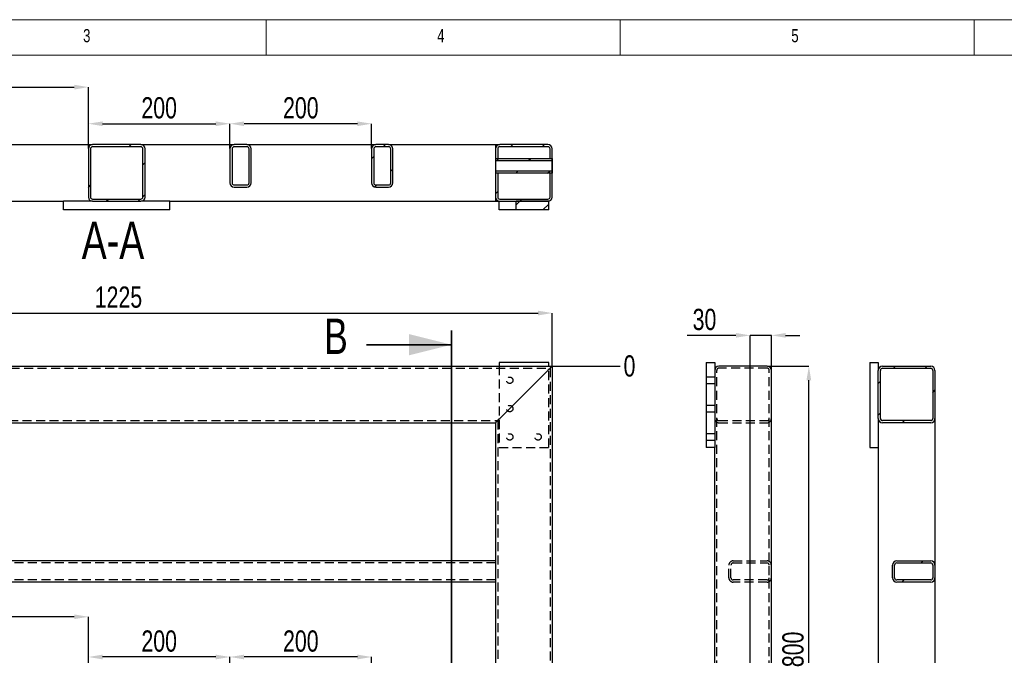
# Model space of a CAD drawing. Header units: millimetres. Extents: x 5 to 589, y 5 to 415.
# Tile 7 of 18: x 112 to 251, y 325 to 415. Entities that reach past the tile are written whole.
import ezdxf

# ---------------------------------------------------------------- set-up
doc = ezdxf.new("R2010")
doc.units = ezdxf.units.MM
doc.header["$PDSIZE"] = -1
doc.linetypes.add('HIDDEN', pattern=[1.905, 1.27, -0.635])
for name, color, linetype in [('COTES', 1, 'Continuous'), ('NOTES', 6, 'Continuous'), ('TRAIT-FINS', 9, 'Continuous'), ('TRAIT-TIRET', 2, 'HIDDEN')]:
    doc.layers.add(name, color=color, linetype=linetype)
doc.layers.add('TRAIT-FORT', color=4, linetype='Continuous', lineweight=25)
doc.styles.add('SLDTEXTSTYLE0', font='TXT', dxfattribs={"width": 0.75})
doc.dimstyles.new('SLDDIMSTYLE0', dxfattribs={"dimtxt": 3, "dimasz": 0.333333, "dimexe": 0, "dimexo": 0.0625, "dimgap": 0.75, "dimtad": 0, "dimtih": 1, "dimtoh": 1, "dimdec": 0, "dimlfac": 10, "dimrnd": 1e-09, "dimdsep": 46, "dimtxsty": 'SLDTEXTSTYLE0', "dimblk1": 'ORIGIN', "dimblk2": 'ORIGIN', "dimsah": 1, "dimcen": 0.09, "dimadec": 0, "dimazin": 2, "dimtfac": 1, "dimtdec": 0, "dimtofl": 0, "dimtmove": 0, "dimatfit": 3, "dimldrblk": 'ORIGIN', "dimfxl": 1, "dimfrac": 2, "dimtolj": 1, "dimtzin": 12, "dimarcsym": 0})
doc.dimstyles.new('SLDDIMSTYLE1', dxfattribs={"dimtxt": 3, "dimasz": 2, "dimexe": 0, "dimexo": 0.0625, "dimgap": 0.75, "dimtad": 0, "dimtih": 1, "dimtoh": 1, "dimdec": 0, "dimlfac": 10, "dimrnd": 1e-09, "dimzin": 12, "dimdsep": 46, "dimtxsty": 'SLDTEXTSTYLE0', "dimsah": 1, "dimcen": 0.09, "dimadec": 0, "dimazin": 3, "dimtfac": 1, "dimtdec": 0, "dimtofl": 0, "dimtmove": 0, "dimatfit": 3, "dimfxl": 1, "dimfrac": 2, "dimtolj": 1, "dimtzin": 12, "dimarcsym": 0})
doc.dimstyles.new('SLDDIMSTYLE2', dxfattribs={"dimtxt": 3, "dimasz": 2, "dimexe": 0, "dimexo": 0.0625, "dimgap": 0.75, "dimtad": 1, "dimdec": 0, "dimlfac": 10, "dimrnd": 1e-09, "dimzin": 12, "dimdsep": 46, "dimtxsty": 'SLDTEXTSTYLE0', "dimsah": 1, "dimcen": 0.09, "dimadec": 0, "dimazin": 3, "dimtfac": 1, "dimtdec": 0, "dimtofl": 0, "dimtmove": 0, "dimatfit": 3, "dimfxl": 1, "dimfrac": 2, "dimtolj": 1, "dimtzin": 12, "dimarcsym": 0})
doc.dimstyles.new('SLDDIMSTYLE3', dxfattribs={"dimtxt": 3, "dimasz": 2, "dimexe": 0, "dimexo": 0.0625, "dimgap": 0.75, "dimtad": 1, "dimdec": 0, "dimlfac": 10, "dimrnd": 1e-09, "dimzin": 12, "dimdsep": 46, "dimtxsty": 'SLDTEXTSTYLE0', "dimsah": 1, "dimcen": 0.09, "dimadec": 0, "dimazin": 3, "dimtfac": 1, "dimtdec": 0, "dimtmove": 0, "dimatfit": 0, "dimfxl": 1, "dimfrac": 2, "dimtolj": 1, "dimtzin": 12, "dimarcsym": 0})
pattern_1 = [(45, (0, 0), (-13.4704, 13.4704), []), (45, (4.49, 0), (-13.4704, 13.4704), []), (45, (8.98, 0), (-13.4704, 13.4704), []), (45, (13.47, 0), (-13.4704, 13.4704), [])]
pattern_2 = [(45, (0, 0), (-13.4704, 13.4704), []), (45, (4.49, 2e-323), (-13.4704, 13.4704), []), (45, (8.98, 4e-323), (-13.4704, 13.4704), []), (45, (13.47, 6e-323), (-13.4704, 13.4704), [])]

# ---------------------------------------------------------------- blocks, each defined once
blk = doc.blocks.new('_D')
at = {"layer": 'COTES', "color": 0, "lineweight": -2, "transparency": 16777216}
blk.add_line((187.47, 366.09), (197.01, 366.09), dxfattribs=at)
at = {"layer": 'Defpoints', "color": 0, "transparency": 16777216}
for p in [(187.41, 366.09), (187.41, 366.09), (197.01, 366.09)]:
    blk.add_point(p, dxfattribs=at)
at = {"layer": 'COTES', "color": 0, "transparency": 16777216, "insert": (198.32, 366.09), "char_height": 3, "attachment_point": 5, "style": 'SLDTEXTSTYLE0'}
blk.add_mtext('\\A1;0', dxfattribs=at)
blk = doc.blocks.new('_ORIGIN')
at = {"color": 0, "linetype": 'ByBlock', "lineweight": -2}
blk.add_line((0, 0), (-1, 0), dxfattribs=at)
blk.add_circle((0, 0), 0.5, dxfattribs=at)
blk = doc.blocks.new('_D_1')
at = {"layer": 'COTES', "color": 0, "lineweight": -2, "transparency": 16777216}
blk.add_line((114.09, 315.85), (197.01, 315.85), dxfattribs=at)
at = {"layer": 'Defpoints', "color": 0, "transparency": 16777216}
for p in [(187.41, 366.09), (114.02, 315.85), (197.01, 315.85)]:
    blk.add_point(p, dxfattribs=at)
at = {"layer": 'COTES', "color": 0, "transparency": 16777216, "insert": (200.57, 315.85), "char_height": 3, "attachment_point": 5, "style": 'SLDTEXTSTYLE0'}
blk.add_mtext('\\A1;502', dxfattribs=at)
blk = doc.blocks.new('_D_2')
at = {"layer": 'COTES', "color": 0, "lineweight": -2, "transparency": 16777216}
for p, q in [((69.63, 234.88), (189.01, 234.88)), ((189.01, 234.88), (193.01, 234.84)), ((193.01, 234.84), (197.01, 234.84))]:
    blk.add_line(p, q, dxfattribs=at)
at = {"layer": 'Defpoints', "color": 0, "transparency": 16777216}
for p in [(187.41, 366.09), (69.57, 234.88), (197.01, 234.84)]:
    blk.add_point(p, dxfattribs=at)
at = {"layer": 'COTES', "color": 0, "transparency": 16777216, "insert": (201.13, 234.84), "char_height": 3, "attachment_point": 5, "style": 'SLDTEXTSTYLE0'}
blk.add_mtext('\\A1;1312', dxfattribs=at)
blk = doc.blocks.new('_D_3')
at = {"layer": 'COTES', "color": 0, "lineweight": -2, "transparency": 16777216}
for p, q in [((175.93, 230.76), (189.01, 230.76)), ((189.01, 230.76), (193.01, 230.42)), ((193.01, 230.42), (197.01, 230.42))]:
    blk.add_line(p, q, dxfattribs=at)
at = {"layer": 'Defpoints', "color": 0, "transparency": 16777216}
for p in [(187.41, 366.09), (175.87, 230.76), (197.01, 230.42)]:
    blk.add_point(p, dxfattribs=at)
at = {"layer": 'COTES', "color": 0, "transparency": 16777216, "insert": (201.51, 230.42), "char_height": 3, "attachment_point": 5, "style": 'SLDTEXTSTYLE0'}
blk.add_mtext('\\A1;1353', dxfattribs=at)
blk = doc.blocks.new('_D_4')
at = {"layer": 'COTES', "color": 0, "lineweight": -2, "transparency": 16777216}
blk.add_line((116.79, 220.6), (197.01, 220.6), dxfattribs=at)
at = {"layer": 'Defpoints', "color": 0, "transparency": 16777216}
for p in [(187.41, 366.09), (116.72, 220.6), (197.01, 220.6)]:
    blk.add_point(p, dxfattribs=at)
at = {"layer": 'COTES', "color": 0, "transparency": 16777216, "insert": (201.51, 220.6), "char_height": 3, "attachment_point": 5, "style": 'SLDTEXTSTYLE0'}
blk.add_mtext('\\A1;1455', dxfattribs=at)
blk = doc.blocks.new('_D_5')
at = {"layer": 'COTES', "color": 0, "lineweight": -2, "transparency": 16777216}
blk.add_line((69.58, 206.31), (197.01, 206.31), dxfattribs=at)
at = {"layer": 'Defpoints', "color": 0, "transparency": 16777216}
for p in [(187.41, 366.09), (69.52, 206.31), (197.01, 206.31)]:
    blk.add_point(p, dxfattribs=at)
at = {"layer": 'COTES', "color": 0, "transparency": 16777216, "insert": (201.51, 206.31), "char_height": 3, "attachment_point": 5, "style": 'SLDTEXTSTYLE0'}
blk.add_mtext('\\A1;1598', dxfattribs=at)
blk = doc.blocks.new('_D_6')
at = {"layer": 'COTES', "color": 0, "lineweight": -2, "transparency": 16777216}
blk.add_line((187.47, 79.09), (197.01, 79.09), dxfattribs=at)
at = {"layer": 'Defpoints', "color": 0, "transparency": 16777216}
for p in [(187.41, 366.09), (187.41, 79.09), (197.01, 79.09)]:
    blk.add_point(p, dxfattribs=at)
at = {"layer": 'COTES', "color": 0, "transparency": 16777216, "insert": (201.7, 79.09), "char_height": 3, "attachment_point": 5, "style": 'SLDTEXTSTYLE0'}
blk.add_mtext('\\A1;2870', dxfattribs=at)
blk = doc.blocks.new('_D_13')
at = {"layer": 'COTES', "color": 0, "lineweight": -2, "transparency": 16777216}
for p, q in [((64.91, 366.16), (64.91, 373.58)), ((66.91, 373.58), (185.41, 373.58)), ((187.41, 366.16), (187.41, 373.58))]:
    blk.add_line(p, q, dxfattribs=at)
at = {"layer": 'COTES', "color": 0, "transparency": 16777216}
for points in [[(66.91, 373.91), (66.91, 373.24), (64.91, 373.58)], [(185.41, 373.91), (185.41, 373.24), (187.41, 373.58)]]:
    blk.add_solid(points, dxfattribs=at)
at = {"layer": 'Defpoints', "color": 0, "transparency": 16777216}
for p in [(187.41, 373.58), (64.91, 366.09), (187.41, 366.09)]:
    blk.add_point(p, dxfattribs=at)
at = {"layer": 'COTES', "color": 0, "transparency": 16777216, "insert": (126.16, 377.33), "char_height": 3, "attachment_point": 2, "style": 'SLDTEXTSTYLE0'}
blk.add_mtext('\\A1;1225', dxfattribs=at)
blk = doc.blocks.new('_D_28')
at = {"layer": 'COTES', "color": 0, "lineweight": -2, "transparency": 16777216}
for p, q in [((64.91, 366.03), (64.91, 330.69)), ((119.91, 330.69), (66.91, 330.69)), ((121.91, 312.16), (121.91, 330.69))]:
    blk.add_line(p, q, dxfattribs=at)
at = {"layer": 'COTES', "color": 0, "transparency": 16777216}
for points in [[(66.91, 331.03), (66.91, 330.36), (64.91, 330.69)], [(119.91, 331.03), (119.91, 330.36), (121.91, 330.69)]]:
    blk.add_solid(points, dxfattribs=at)
at = {"layer": 'Defpoints', "color": 0, "transparency": 16777216}
for p in [(64.91, 366.09), (64.91, 330.69), (121.91, 312.09)]:
    blk.add_point(p, dxfattribs=at)
at = {"layer": 'COTES', "color": 0, "transparency": 16777216, "insert": (93.41, 334.44), "char_height": 3, "attachment_point": 2, "style": 'SLDTEXTSTYLE0'}
blk.add_mtext('\\A1;570', dxfattribs=at)
blk = doc.blocks.new('_D_29')
at = {"layer": 'COTES', "color": 0, "lineweight": -2, "transparency": 16777216}
for p, q in [((121.91, 312.16), (121.91, 325.02)), ((139.91, 325.02), (123.91, 325.02)), ((141.91, 312.16), (141.91, 325.02))]:
    blk.add_line(p, q, dxfattribs=at)
at = {"layer": 'COTES', "color": 0, "transparency": 16777216}
for points in [[(123.91, 325.35), (123.91, 324.68), (121.91, 325.02)], [(139.91, 325.35), (139.91, 324.68), (141.91, 325.02)]]:
    blk.add_solid(points, dxfattribs=at)
at = {"layer": 'Defpoints', "color": 0, "transparency": 16777216}
for p in [(121.91, 325.02), (121.91, 312.09), (141.91, 312.09)]:
    blk.add_point(p, dxfattribs=at)
at = {"layer": 'COTES', "color": 0, "transparency": 16777216, "insert": (131.91, 328.77), "char_height": 3, "attachment_point": 2, "style": 'SLDTEXTSTYLE0'}
blk.add_mtext('\\A1;200', dxfattribs=at)
blk = doc.blocks.new('_D_30')
at = {"layer": 'COTES', "color": 0, "lineweight": -2, "transparency": 16777216}
for p, q in [((141.91, 312.16), (141.91, 325.02)), ((159.91, 325.02), (143.91, 325.02)), ((161.91, 312.16), (161.91, 325.02))]:
    blk.add_line(p, q, dxfattribs=at)
at = {"layer": 'COTES', "color": 0, "transparency": 16777216}
for points in [[(143.91, 325.35), (143.91, 324.68), (141.91, 325.02)], [(159.91, 325.35), (159.91, 324.68), (161.91, 325.02)]]:
    blk.add_solid(points, dxfattribs=at)
at = {"layer": 'Defpoints', "color": 0, "transparency": 16777216}
for p in [(141.91, 325.02), (141.91, 312.09), (161.91, 312.09)]:
    blk.add_point(p, dxfattribs=at)
at = {"layer": 'COTES', "color": 0, "transparency": 16777216, "insert": (151.91, 328.77), "char_height": 3, "attachment_point": 2, "style": 'SLDTEXTSTYLE0'}
blk.add_mtext('\\A1;200', dxfattribs=at)
blk = doc.blocks.new('_D_37')
at = {"layer": 'COTES', "color": 0, "lineweight": -2, "transparency": 16777216}
for p, q in [((64.91, 393.37), (64.91, 405.48)), ((66.91, 405.48), (119.91, 405.48)), ((121.91, 396.82), (121.91, 405.48))]:
    blk.add_line(p, q, dxfattribs=at)
at = {"layer": 'COTES', "color": 0, "transparency": 16777216}
for points in [[(66.91, 405.81), (66.91, 405.14), (64.91, 405.48)], [(119.91, 405.81), (119.91, 405.14), (121.91, 405.48)]]:
    blk.add_solid(points, dxfattribs=at)
at = {"layer": 'Defpoints', "color": 0, "transparency": 16777216}
for p in [(121.91, 405.48), (121.91, 396.76), (64.91, 393.31)]:
    blk.add_point(p, dxfattribs=at)
at = {"layer": 'COTES', "color": 0, "transparency": 16777216, "insert": (93.41, 409.23), "char_height": 3, "attachment_point": 2, "style": 'SLDTEXTSTYLE0'}
blk.add_mtext('\\A1;570', dxfattribs=at)
blk = doc.blocks.new('_D_38')
at = {"layer": 'COTES', "color": 0, "lineweight": -2, "transparency": 16777216}
for p, q in [((121.91, 396.82), (121.91, 400.31)), ((123.91, 400.31), (139.91, 400.31)), ((141.91, 396.82), (141.91, 400.31))]:
    blk.add_line(p, q, dxfattribs=at)
at = {"layer": 'COTES', "color": 0, "transparency": 16777216}
for points in [[(123.91, 400.64), (123.91, 399.98), (121.91, 400.31)], [(139.91, 400.64), (139.91, 399.98), (141.91, 400.31)]]:
    blk.add_solid(points, dxfattribs=at)
at = {"layer": 'Defpoints', "color": 0, "transparency": 16777216}
for p in [(141.91, 400.31), (121.91, 396.76), (141.91, 396.76)]:
    blk.add_point(p, dxfattribs=at)
at = {"layer": 'COTES', "color": 0, "transparency": 16777216, "insert": (131.91, 404.06), "char_height": 3, "attachment_point": 2, "style": 'SLDTEXTSTYLE0'}
blk.add_mtext('\\A1;200', dxfattribs=at)
blk = doc.blocks.new('_D_39')
at = {"layer": 'COTES', "color": 0, "lineweight": -2, "transparency": 16777216}
for p, q in [((141.91, 396.82), (141.91, 400.31)), ((159.91, 400.31), (143.91, 400.31)), ((161.91, 396.82), (161.91, 400.31))]:
    blk.add_line(p, q, dxfattribs=at)
at = {"layer": 'COTES', "color": 0, "transparency": 16777216}
for points in [[(143.91, 400.64), (143.91, 399.98), (141.91, 400.31)], [(159.91, 400.64), (159.91, 399.98), (161.91, 400.31)]]:
    blk.add_solid(points, dxfattribs=at)
at = {"layer": 'Defpoints', "color": 0, "transparency": 16777216}
for p in [(141.91, 400.31), (141.91, 396.76), (161.91, 396.76)]:
    blk.add_point(p, dxfattribs=at)
at = {"layer": 'COTES', "color": 0, "transparency": 16777216, "insert": (151.91, 404.06), "char_height": 3, "attachment_point": 2, "style": 'SLDTEXTSTYLE0'}
blk.add_mtext('\\A1;200', dxfattribs=at)
blk = doc.blocks.new('_D_79')
at = {"layer": 'COTES', "color": 0, "lineweight": -2, "transparency": 16777216}
for p, q in [((217.81, 366.09), (223.65, 366.09)), ((223.65, 288.09), (223.65, 364.09)), ((216.66, 286.09), (223.65, 286.09))]:
    blk.add_line(p, q, dxfattribs=at)
at = {"layer": 'COTES', "color": 0, "transparency": 16777216}
for points in [[(223.31, 364.09), (223.98, 364.09), (223.65, 366.09)], [(223.31, 288.09), (223.98, 288.09), (223.65, 286.09)]]:
    blk.add_solid(points, dxfattribs=at)
at = {"layer": 'Defpoints', "color": 0, "transparency": 16777216}
for p in [(217.75, 366.09), (223.65, 366.09), (216.6, 286.09)]:
    blk.add_point(p, dxfattribs=at)
at = {"layer": 'COTES', "color": 0, "transparency": 16777216, "insert": (219.9, 326.09), "char_height": 3, "attachment_point": 2, "rotation": 90, "style": 'SLDTEXTSTYLE0'}
blk.add_mtext('\\A1;800', dxfattribs=at)
blk = doc.blocks.new('_D_81')
at = {"layer": 'COTES', "color": 0, "lineweight": -2, "transparency": 16777216}
for p, q in [((213.35, 370.43), (206.48, 370.43)), ((215.35, 287.41), (215.35, 370.43)), ((218.35, 370.43), (215.35, 370.43)), ((218.35, 205.64), (218.35, 370.43)), ((220.35, 370.43), (222.35, 370.43))]:
    blk.add_line(p, q, dxfattribs=at)
at = {"layer": 'COTES', "color": 0, "transparency": 16777216}
for points in [[(213.35, 370.76), (213.35, 370.1), (215.35, 370.43)], [(220.35, 370.76), (220.35, 370.1), (218.35, 370.43)]]:
    blk.add_solid(points, dxfattribs=at)
at = {"layer": 'Defpoints', "color": 0, "transparency": 16777216}
for p in [(218.35, 370.43), (215.35, 287.34), (218.35, 205.58)]:
    blk.add_point(p, dxfattribs=at)
at = {"layer": 'COTES', "color": 0, "transparency": 16777216, "insert": (208.91, 374.18), "char_height": 3, "attachment_point": 2, "style": 'SLDTEXTSTYLE0'}
blk.add_mtext('\\A1;30', dxfattribs=at)
blk = doc.blocks.new('_D_109')
at = {"layer": 'COTES', "color": 0, "lineweight": -2, "transparency": 16777216}
for p, q in [((241.45, 365.43), (241.45, 246.98)), ((238.65, 246.98), (236.65, 246.98)), ((240.65, 240.16), (240.65, 246.98)), ((240.65, 246.98), (241.45, 246.98)), ((243.45, 246.98), (248.89, 246.98))]:
    blk.add_line(p, q, dxfattribs=at)
at = {"layer": 'COTES', "color": 0, "transparency": 16777216}
for points in [[(238.65, 247.31), (238.65, 246.65), (240.65, 246.98)], [(243.45, 247.31), (243.45, 246.65), (241.45, 246.98)]]:
    blk.add_solid(points, dxfattribs=at)
at = {"layer": 'Defpoints', "color": 0, "transparency": 16777216}
for p in [(241.45, 365.49), (241.45, 246.98), (240.65, 240.09)]:
    blk.add_point(p, dxfattribs=at)
at = {"layer": 'COTES', "color": 0, "transparency": 16777216, "insert": (247.39, 250.73), "char_height": 3, "attachment_point": 2, "style": 'SLDTEXTSTYLE0'}
blk.add_mtext('\\A1;8', dxfattribs=at)

msp = doc.modelspace()

# ---------------------------------------------------------------- hatches: boundary and pattern name
at = {"layer": 'TRAIT-FINS'}
h = msp.add_hatch(dxfattribs=at)
h.set_pattern_fill('DIN 201 ACIER ET FONTE', color=256, style=0, pattern_type=2)
h.set_pattern_definition(pattern_1)
edge = h.paths.add_edge_path(flags=0)
edge.add_arc((129.31, 389.96), 0.6, 270, 360)
edge.add_line((129.91, 389.96), (129.91, 396.76))
edge.add_arc((129.31, 396.76), 0.6, 0, 90)
edge.add_line((129.31, 397.36), (122.51, 397.36))
edge.add_arc((122.51, 396.76), 0.6, 90, 180)
edge.add_line((121.91, 396.76), (121.91, 389.96))
edge.add_arc((122.51, 389.96), 0.6, 180, 270)
edge.add_line((122.51, 389.36), (129.31, 389.36))
edge = h.paths.add_edge_path(flags=0)
edge.add_line((129.31, 389.66), (122.51, 389.66))
edge.add_arc((122.51, 389.96), 0.3, 180, 270, ccw=False)
edge.add_line((122.21, 389.96), (122.21, 396.76))
edge.add_arc((122.51, 396.76), 0.3, 90, 180, ccw=False)
edge.add_line((122.51, 397.06), (129.31, 397.06))
edge.add_arc((129.31, 396.76), 0.3, 0, 90, ccw=False)
edge.add_line((129.61, 396.76), (129.61, 389.96))
edge.add_arc((129.31, 389.96), 0.3, 270, 360, ccw=False)
h = msp.add_hatch(dxfattribs=at)
h.set_pattern_fill('DIN 201 ACIER ET FONTE', color=256, style=0, pattern_type=2)
h.set_pattern_definition(pattern_1)
edge = h.paths.add_edge_path(flags=0)
edge.add_arc((144.31, 391.96), 0.6, 270, 360)
edge.add_line((144.91, 391.96), (144.91, 396.76))
edge.add_arc((144.31, 396.76), 0.6, 0, 90)
edge.add_line((144.31, 397.36), (142.51, 397.36))
edge.add_arc((142.51, 396.76), 0.6, 90, 180)
edge.add_line((141.91, 396.76), (141.91, 391.96))
edge.add_arc((142.51, 391.96), 0.6, 180, 270)
edge.add_line((142.51, 391.36), (144.31, 391.36))
edge = h.paths.add_edge_path(flags=0)
edge.add_line((142.21, 391.96), (142.21, 396.76))
edge.add_arc((142.51, 396.76), 0.3, 90, 180, ccw=False)
edge.add_line((142.51, 397.06), (144.31, 397.06))
edge.add_arc((144.31, 396.76), 0.3, 0, 90, ccw=False)
edge.add_line((144.61, 396.76), (144.61, 391.96))
edge.add_arc((144.31, 391.96), 0.3, 270, 360, ccw=False)
edge.add_line((144.31, 391.66), (142.51, 391.66))
edge.add_arc((142.51, 391.96), 0.3, 180, 270, ccw=False)
h = msp.add_hatch(dxfattribs=at)
h.set_pattern_fill('DIN 201 ACIER ET FONTE', color=256, style=0, pattern_type=2)
h.set_pattern_definition(pattern_1)
edge = h.paths.add_edge_path(flags=0)
edge.add_arc((164.31, 391.96), 0.6, 270, 360)
edge.add_line((164.91, 391.96), (164.91, 396.76))
edge.add_arc((164.31, 396.76), 0.6, 0, 90)
edge.add_line((164.31, 397.36), (162.51, 397.36))
edge.add_arc((162.51, 396.76), 0.6, 90, 180)
edge.add_line((161.91, 396.76), (161.91, 391.96))
edge.add_arc((162.51, 391.96), 0.6, 180, 270)
edge.add_line((162.51, 391.36), (164.31, 391.36))
edge = h.paths.add_edge_path(flags=0)
edge.add_line((162.21, 391.96), (162.21, 396.76))
edge.add_arc((162.51, 396.76), 0.3, 90, 180, ccw=False)
edge.add_line((162.51, 397.06), (164.31, 397.06))
edge.add_arc((164.31, 396.76), 0.3, 0, 90, ccw=False)
edge.add_line((164.61, 396.76), (164.61, 391.96))
edge.add_arc((164.31, 391.96), 0.3, 270, 360, ccw=False)
edge.add_line((164.31, 391.66), (162.51, 391.66))
edge.add_arc((162.51, 391.96), 0.3, 180, 270, ccw=False)
h = msp.add_hatch(dxfattribs=at)
h.set_pattern_fill('DIN 201 ACIER ET FONTE', color=256, style=0, pattern_type=2)
h.set_pattern_definition(pattern_1)
edge = h.paths.add_edge_path(flags=0)
edge.add_line((186.81, 397.36), (180.01, 397.36))
edge.add_arc((180.01, 396.76), 0.6, 90, 180)
edge.add_line((179.41, 396.76), (179.41, 395.41))
edge.add_line((179.41, 395.41), (179.71, 395.41))
edge.add_line((179.71, 395.41), (179.71, 396.76))
edge.add_arc((180.01, 396.76), 0.3, 90, 180, ccw=False)
edge.add_line((180.01, 397.06), (186.81, 397.06))
edge.add_arc((186.81, 396.76), 0.3, 0, 90, ccw=False)
edge.add_line((187.11, 396.76), (187.11, 395.41))
edge.add_line((187.11, 395.41), (187.41, 395.41))
edge.add_line((187.41, 395.41), (187.41, 396.76))
edge.add_arc((186.81, 396.76), 0.6, 0, 90)
h = msp.add_hatch(dxfattribs=at)
h.set_pattern_fill('DIN 201 ACIER ET FONTE', color=256, style=0, pattern_type=2)
h.set_pattern_definition(pattern_1)
h.paths.add_polyline_path([(179.41, 395.41), (179.41, 395.11), (187.41, 395.11), (187.41, 395.41)], flags=0)
h = msp.add_hatch(dxfattribs=at)
h.set_pattern_fill('DIN 201 ACIER ET FONTE', color=256, style=0, pattern_type=2)
h.set_pattern_definition(pattern_1)
h.paths.add_polyline_path([(187.41, 393.31), (187.41, 393.61), (179.41, 393.61), (179.41, 393.31)], flags=0)
h = msp.add_hatch(dxfattribs=at)
h.set_pattern_fill('DIN 201 ACIER ET FONTE', color=256, style=0, pattern_type=2)
h.set_pattern_definition(pattern_1)
edge = h.paths.add_edge_path(flags=0)
edge.add_arc((186.81, 389.96), 0.3, 270, 360, ccw=False)
edge.add_line((186.81, 389.66), (180.01, 389.66))
edge.add_arc((180.01, 389.96), 0.3, 180, 270, ccw=False)
edge.add_line((179.71, 389.96), (179.71, 393.31))
edge.add_line((179.71, 393.31), (179.41, 393.31))
edge.add_line((179.41, 393.31), (179.41, 389.96))
edge.add_arc((180.01, 389.96), 0.6, 180, 270)
edge.add_line((180.01, 389.36), (186.81, 389.36))
edge.add_arc((186.81, 389.96), 0.6, 270, 360)
edge.add_line((187.41, 389.96), (187.41, 393.31))
edge.add_line((187.41, 393.31), (187.11, 393.31))
edge.add_line((187.11, 393.31), (187.11, 389.96))
h = msp.add_hatch(dxfattribs=at)
h.set_pattern_fill('DIN 201 ACIER ET FONTE', color=256, style=0, pattern_type=2)
h.set_pattern_definition(pattern_1)
h.paths.add_polyline_path([(182.31, 388.16), (186.91, 388.16), (186.91, 389.36), (182.31, 389.36)], flags=0)
h = msp.add_hatch(dxfattribs=at)
h.set_pattern_fill('DIN 201 ACIER ET FONTE', color=256, style=0, pattern_type=2)
h.set_pattern_definition(pattern_2)
edge = h.paths.add_edge_path(flags=0)
edge.add_arc((234.05, 365.49), 0.6, 90, 180)
edge.add_line((233.45, 365.49), (233.45, 358.69))
edge.add_arc((234.05, 358.69), 0.6, 180, 270)
edge.add_line((234.05, 358.09), (240.85, 358.09))
edge.add_arc((240.85, 358.69), 0.6, 270, 360)
edge.add_line((241.45, 358.69), (241.45, 365.49))
edge.add_arc((240.85, 365.49), 0.6, 0, 90)
edge.add_line((240.85, 366.09), (234.05, 366.09))
edge = h.paths.add_edge_path(flags=0)
edge.add_line((233.75, 358.69), (233.75, 365.49))
edge.add_arc((234.05, 365.49), 0.3, 90, 180, ccw=False)
edge.add_line((234.05, 365.79), (240.85, 365.79))
edge.add_arc((240.85, 365.49), 0.3, 0, 90, ccw=False)
edge.add_line((241.15, 365.49), (241.15, 358.69))
edge.add_arc((240.85, 358.69), 0.3, 270, 360, ccw=False)
edge.add_line((240.85, 358.39), (234.05, 358.39))
edge.add_arc((234.05, 358.69), 0.3, 180, 270, ccw=False)
h = msp.add_hatch(dxfattribs=at)
h.set_pattern_fill('DIN 201 ACIER ET FONTE', color=256, style=0, pattern_type=2)
h.set_pattern_definition(pattern_2)
edge = h.paths.add_edge_path(flags=0)
edge.add_arc((240.85, 337.99), 0.6, 0, 90)
edge.add_line((240.85, 338.59), (236.05, 338.59))
edge.add_arc((236.05, 337.99), 0.6, 90, 180)
edge.add_line((235.45, 337.99), (235.45, 336.19))
edge.add_arc((236.05, 336.19), 0.6, 180, 270)
edge.add_line((236.05, 335.59), (240.85, 335.59))
edge.add_arc((240.85, 336.19), 0.6, 270, 360)
edge.add_line((241.45, 336.19), (241.45, 337.99))
edge = h.paths.add_edge_path(flags=0)
edge.add_line((241.15, 337.99), (241.15, 336.19))
edge.add_arc((240.85, 336.19), 0.3, 270, 360, ccw=False)
edge.add_line((240.85, 335.89), (236.05, 335.89))
edge.add_arc((236.05, 336.19), 0.3, 180, 270, ccw=False)
edge.add_line((235.75, 336.19), (235.75, 337.99))
edge.add_arc((236.05, 337.99), 0.3, 90, 180, ccw=False)
edge.add_line((236.05, 338.29), (240.85, 338.29))
edge.add_arc((240.85, 337.99), 0.3, 0, 90, ccw=False)

# ---------------------------------------------------------------- linework, layer by layer
at = {"lineweight": 18}
for p, q in [((589, 415), (5, 415)), ((147, 410), (147, 415)), ((197, 415), (197, 410)), ((247, 410), (247, 415)), ((584, 410), (10, 410))]:
    msp.add_line(p, q, dxfattribs=at)
at = {"lineweight": 35}
for p, q in [((173.17, 371.11), (173.17, 72.15)), ((161.17, 369.11), (173.17, 369.11))]:
    msp.add_line(p, q, dxfattribs=at)
msp.add_solid([(173.17, 369.11), (167.17, 370.61), (167.17, 367.61)], dxfattribs=at)
at = {"layer": 'TRAIT-FORT', "lineweight": 25}
for p, q in [((109.81, 397.36), (122.51, 397.36)), ((121.91, 396.76), (121.91, 389.96)), ((122.21, 396.76), (122.21, 389.96)), ((129.31, 397.36), (122.51, 397.36)), ((129.31, 397.06), (122.51, 397.06)), ((129.31, 397.36), (142.51, 397.36)), ((129.61, 389.96), (129.61, 396.76)), ((129.91, 389.96), (129.91, 396.76)), ((141.91, 396.76), (141.91, 391.96)), ((142.21, 396.76), (142.21, 391.96)), ((144.31, 397.36), (142.51, 397.36)), ((144.31, 397.06), (142.51, 397.06)), ((144.31, 397.36), (162.51, 397.36)), ((144.61, 391.96), (144.61, 396.76)), ((144.91, 391.96), (144.91, 396.76)), ((161.91, 396.76), (161.91, 391.96)), ((162.21, 396.76), (162.21, 391.96)), ((164.31, 397.36), (162.51, 397.36)), ((164.31, 397.06), (162.51, 397.06)), ((164.31, 397.36), (179.41, 397.36)), ((164.61, 391.96), (164.61, 396.76)), ((164.91, 391.96), (164.91, 396.76)), ((179.41, 397.36), (179.41, 396.76)), ((179.41, 397.36), (180.01, 397.36)), ((179.41, 396.76), (179.41, 395.41)), ((179.71, 396.76), (179.71, 395.41)), ((186.81, 397.36), (180.01, 397.36)), ((186.81, 397.06), (180.01, 397.06)), ((187.11, 395.41), (187.11, 396.76)), ((187.41, 395.41), (187.41, 396.76)), ((179.41, 395.41), (187.41, 395.41)), ((179.41, 395.41), (179.41, 395.11)), ((179.41, 395.41), (179.71, 395.41)), ((179.41, 395.11), (187.41, 395.11)), ((179.41, 395.11), (179.41, 393.61)), ((187.11, 395.41), (187.41, 395.41)), ((187.41, 395.11), (187.41, 395.41)), ((187.41, 395.41), (187.41, 393.31)), ((187.41, 393.61), (187.41, 395.11)), ((187.41, 393.61), (179.41, 393.61)), ((179.41, 393.61), (179.41, 393.31)), ((187.41, 393.31), (187.41, 393.61)), ((187.41, 393.31), (179.41, 393.31)), ((179.41, 393.31), (179.41, 389.96)), ((179.71, 393.31), (179.41, 393.31)), ((179.71, 393.31), (179.71, 389.96)), ((187.11, 389.96), (187.11, 393.31)), ((187.41, 393.31), (187.11, 393.31)), ((187.41, 389.96), (187.41, 393.31)), ((142.51, 391.66), (144.31, 391.66)), ((142.51, 391.36), (144.31, 391.36)), ((162.51, 391.66), (164.31, 391.66)), ((162.51, 391.36), (164.31, 391.36)), ((96.71, 389.36), (118.41, 389.36)), ((118.41, 388.16), (118.41, 389.36)), ((122.51, 389.36), (118.41, 389.36)), ((122.51, 389.66), (129.31, 389.66)), ((122.51, 389.36), (129.31, 389.36)), ((133.41, 389.36), (129.31, 389.36)), ((133.41, 388.16), (133.41, 389.36)), ((133.41, 389.36), (179.41, 389.36)), ((179.41, 389.96), (179.41, 389.36)), ((179.41, 389.36), (179.91, 389.36)), ((179.91, 388.16), (179.91, 389.36)), ((180.01, 389.66), (186.81, 389.66)), ((180.01, 389.36), (186.81, 389.36)), ((182.31, 388.16), (182.31, 389.36)), ((186.91, 389.36), (182.31, 389.36)), ((186.91, 388.16), (186.91, 389.36)), ((133.41, 388.16), (118.41, 388.16)), ((182.31, 388.16), (179.91, 388.16)), ((186.91, 388.16), (182.31, 388.16)), ((64.91, 366.09), (187.41, 366.09)), ((179.91, 366.59), (179.91, 366.09)), ((186.91, 366.59), (179.91, 366.59)), ((186.91, 366.09), (186.91, 366.59)), ((187.41, 366.09), (187.41, 79.09)), ((209.15, 366.59), (209.15, 354.59)), ((209.15, 366.59), (210.35, 366.59)), ((210.35, 366.59), (210.35, 354.59)), ((217.75, 366.09), (210.95, 366.09)), ((232.25, 366.59), (232.25, 354.59)), ((232.25, 366.59), (233.45, 366.59)), ((233.45, 366.59), (233.45, 365.49)), ((234.05, 366.09), (240.85, 366.09)), ((234.05, 365.79), (240.85, 365.79)), ((180.01, 358.69), (186.81, 365.49)), ((218.35, 235.61), (218.35, 365.49)), ((233.45, 358.69), (233.45, 365.49)), ((233.75, 358.69), (233.75, 365.49)), ((241.15, 365.49), (241.15, 358.69)), ((241.45, 365.49), (241.45, 358.69)), ((72.91, 358.09), (179.41, 358.09)), ((179.41, 358.09), (179.41, 338.59)), ((233.45, 358.59), (233.45, 354.59)), ((240.85, 358.39), (234.05, 358.39)), ((240.85, 358.09), (234.05, 358.09)), ((241.45, 358.69), (241.45, 337.99)), ((210.35, 354.59), (209.15, 354.59)), ((210.35, 323.59), (210.35, 354.59)), ((232.25, 354.59), (233.45, 354.59)), ((233.45, 354.59), (233.45, 323.59)), ((179.41, 338.59), (72.91, 338.59)), ((179.41, 338.59), (179.41, 337.99)), ((179.41, 337.99), (179.41, 336.19)), ((235.45, 336.19), (235.45, 337.99)), ((235.75, 336.19), (235.75, 337.99)), ((236.05, 338.59), (240.85, 338.59)), ((236.05, 338.29), (240.85, 338.29)), ((241.15, 337.99), (241.15, 336.19)), ((241.45, 337.99), (241.45, 336.19)), ((179.41, 335.59), (72.91, 335.59)), ((179.41, 336.19), (179.41, 335.59)), ((179.41, 335.59), (179.41, 320.09)), ((240.85, 335.89), (236.05, 335.89)), ((240.85, 335.59), (236.05, 335.59)), ((241.45, 336.19), (241.45, 319.49))]:
    msp.add_line(p, q, dxfattribs=at)
at = {"layer": 'TRAIT-FORT', "lineweight": 25, "flags": 128}
for points in [[(186.81, 365.49), (186.91, 365.6), (187.01, 365.7), (187.11, 365.79), (187.19, 365.88), (187.27, 365.95), (187.33, 366.01), (187.37, 366.06), (187.4, 366.09), (187.41, 366.09)], [(179.41, 358.09), (179.42, 358.11), (179.45, 358.14), (179.51, 358.2), (179.58, 358.27), (179.67, 358.36), (179.78, 358.46), (179.89, 358.58), (180.01, 358.69)], [(180.01, 358.69), (179.9, 358.59), (179.8, 358.49), (179.71, 358.39), (179.62, 358.31), (179.55, 358.23), (179.49, 358.17), (179.44, 358.13), (179.42, 358.1), (179.41, 358.09)]]:
    msp.add_lwpolyline(points, dxfattribs=at)
at = {"layer": 'TRAIT-FORT', "lineweight": 25}
for centre, radius, start, end in [((122.51, 396.76), 0.6, 90, 180), ((122.51, 396.76), 0.3, 90, 180), ((129.31, 396.76), 0.6, 0, 90), ((129.31, 396.76), 0.3, 0, 90), ((142.51, 396.76), 0.6, 90, 180), ((142.51, 396.76), 0.3, 90, 180), ((144.31, 396.76), 0.6, 0, 90), ((144.31, 396.76), 0.3, 0, 90), ((162.51, 396.76), 0.6, 90, 180), ((162.51, 396.76), 0.3, 90, 180), ((164.31, 396.76), 0.6, 0, 90), ((164.31, 396.76), 0.3, 0, 90), ((180.01, 396.76), 0.6, 90, 180), ((180.01, 396.76), 0.3, 90, 180), ((186.81, 396.76), 0.6, 0, 90), ((186.81, 396.76), 0.3, 0, 90), ((142.51, 391.96), 0.6, 180, 270), ((142.51, 391.96), 0.3, 180, 270), ((144.31, 391.96), 0.3, 270, 0), ((144.31, 391.96), 0.6, 270, 0), ((162.51, 391.96), 0.6, 180, 270), ((162.51, 391.96), 0.3, 180, 270), ((164.31, 391.96), 0.6, 270, 0), ((164.31, 391.96), 0.3, 270, 0), ((122.51, 389.96), 0.6, 180, 270), ((122.51, 389.96), 0.3, 180, 270), ((129.31, 389.96), 0.3, 270, 0), ((129.31, 389.96), 0.6, 270, 0), ((180.01, 389.96), 0.6, 180, 270), ((180.01, 389.96), 0.3, 180, 270), ((186.81, 389.96), 0.6, 270, 0), ((186.81, 389.96), 0.3, 270, 0), ((139.6, 413.28), 67.17, 314.6472, 315.371), ((210.95, 365.49), 0.6, 90, 180), ((217.75, 365.49), 0.6, 0, 90), ((234.05, 365.49), 0.6, 90, 180), ((234.05, 365.49), 0.3, 90, 180), ((240.85, 365.49), 0.6, 0, 90), ((240.85, 365.49), 0.3, 0, 90), ((234.05, 358.69), 0.6, 180, 270), ((234.05, 358.69), 0.3, 180, 270), ((240.85, 358.69), 0.6, 270, 0), ((240.85, 358.69), 0.3, 270, 0), ((236.05, 337.99), 0.6, 90, 180), ((236.05, 337.99), 0.3, 90, 180), ((240.85, 337.99), 0.6, 0, 90), ((240.85, 337.99), 0.3, 0, 90), ((236.05, 336.19), 0.6, 180, 270), ((236.05, 336.19), 0.3, 180, 270), ((240.85, 336.19), 0.6, 270, 0), ((240.85, 336.19), 0.3, 270, 0)]:
    msp.add_arc(centre, radius, start, end, dxfattribs=at)
at = {"layer": 'TRAIT-TIRET'}
for p, q in [((65.21, 365.79), (187.11, 365.79)), ((179.91, 366.09), (179.91, 354.59)), ((186.91, 354.59), (186.91, 366.09)), ((187.11, 365.79), (187.11, 79.39)), ((217.75, 365.79), (210.95, 365.79)), ((210.35, 364.54), (209.15, 364.54)), ((210.65, 235.61), (210.65, 365.49)), ((218.05, 235.61), (218.05, 365.49)), ((209.15, 363.64), (210.35, 363.64)), ((210.35, 360.54), (209.15, 360.54)), ((209.15, 359.64), (210.35, 359.64)), ((72.61, 358.39), (179.71, 358.39)), ((179.71, 358.39), (179.71, 86.79)), ((210.95, 358.39), (217.75, 358.39)), ((210.95, 358.09), (217.75, 358.09)), ((210.35, 356.54), (209.15, 356.54)), ((179.91, 354.59), (186.91, 354.59)), ((209.15, 355.64), (210.35, 355.64)), ((179.41, 338.29), (72.91, 338.29)), ((212.35, 336.19), (212.35, 337.99)), ((212.65, 336.19), (212.65, 337.99)), ((212.95, 338.59), (217.75, 338.59)), ((212.95, 338.29), (217.75, 338.29)), ((179.41, 335.89), (72.91, 335.89)), ((217.75, 335.89), (212.95, 335.89)), ((217.75, 335.59), (212.95, 335.59))]:
    msp.add_line(p, q, dxfattribs=at)
for centre in [(181.41, 364.09), (181.41, 360.09), (181.41, 356.09), (185.41, 356.09)]:
    msp.add_circle(centre, 0.45, dxfattribs=at)
for centre, radius, start, end in [((210.95, 365.49), 0.3, 90, 180), ((217.75, 365.49), 0.3, 0, 90), ((210.95, 358.69), 0.6, 180, 270), ((210.95, 358.69), 0.3, 180, 270), ((217.75, 358.69), 0.6, 270, 0), ((217.75, 358.69), 0.3, 270, 0), ((212.95, 337.99), 0.6, 90, 180), ((212.95, 337.99), 0.3, 90, 180), ((217.75, 337.99), 0.6, 0, 90), ((217.75, 337.99), 0.3, 0, 90), ((212.95, 336.19), 0.6, 180, 270), ((212.95, 336.19), 0.3, 180, 270), ((217.75, 336.19), 0.3, 270, 0), ((217.75, 336.19), 0.6, 270, 0)]:
    msp.add_arc(centre, radius, start, end, dxfattribs=at)

# ---------------------------------------------------------------- texts
at = {"insert": (155.2, 372.8), "char_height": 5, "attachment_point": 1, "style": 'SLDTEXTSTYLE0'}
msp.add_mtext('B', dxfattribs=at)
at = {"layer": 'NOTES', "style": 'SLDTEXTSTYLE0'}
for s, insert, char_height, attachment_point in [('3', (121.17, 413.67), 1.85, 1), ('4', (171.17, 413.67), 1.85, 1), ('5', (221.17, 413.67), 1.85, 1), ('A-A', (125.39, 386.49), 5.292, 2)]:
    msp.add_mtext(s, dxfattribs=dict(at, insert=insert, char_height=char_height, attachment_point=attachment_point))

# ---------------------------------------------------------------- dimensions: what is measured, and where the dimension line sits
at = {"layer": 'COTES'}
for base, p1, p2, dimstyle, picture, middle in [((121.91, 405.48), (64.91, 393.31), (121.91, 396.76), 'SLDDIMSTYLE2', '_D_37', (93.41, 405.48)), ((141.91, 400.31), (121.91, 396.76), (141.91, 396.76), 'SLDDIMSTYLE2', '_D_38', (131.91, 400.31)), ((141.91, 400.31), (161.91, 396.76), (141.91, 396.76), 'SLDDIMSTYLE2', '_D_39', (151.91, 400.31)), ((187.41, 373.58), (64.91, 366.09), (187.41, 366.09), 'SLDDIMSTYLE2', '_D_13', (126.16, 373.58)), ((64.91, 330.69), (121.91, 312.09), (64.91, 366.09), 'SLDDIMSTYLE2', '_D_28', (93.41, 330.69)), ((241.45, 246.98), (240.65, 240.09), (241.45, 365.49), 'SLDDIMSTYLE3', '_D_109', (247.39, 246.98)), ((121.91, 325.02), (141.91, 312.09), (121.91, 312.09), 'SLDDIMSTYLE2', '_D_29', (131.91, 325.02)), ((141.91, 325.02), (161.91, 312.09), (141.91, 312.09), 'SLDDIMSTYLE2', '_D_30', (151.91, 325.02))]:
    dim = msp.add_linear_dim(base=base, p1=p1, p2=p2, dimstyle=dimstyle, dxfattribs=at)
    dim.commit()
    dim.dimension.update_dxf_attribs({"geometry": picture, "text_midpoint": middle, "dimtype": 160})
for base, p1, p2, angle, dimstyle, picture, middle in [((218.35, 370.43), (215.35, 287.34), (218.35, 205.58), 0, 'SLDDIMSTYLE3', '_D_81', (208.91, 370.43)), ((223.65, 366.09), (216.6, 286.09), (217.75, 366.09), 90, 'SLDDIMSTYLE2', '_D_79', (223.65, 326.09))]:
    dim = msp.add_linear_dim(base=base, p1=p1, p2=p2, angle=angle, dimstyle=dimstyle, dxfattribs=at)
    dim.commit()
    dim.dimension.update_dxf_attribs({"geometry": picture, "text_midpoint": middle, "dimtype": 160})
for feature_location, offset, origin, dimstyle, picture, middle in [((187.40705238, 366.09446921), (9.60216145, 0), (187.40705238, 366.09446921), 'SLDDIMSTYLE0', '_D', (198.32171383, 366.09446921)), ((69.52, 206.31), (127.49, 0), (187.41, 366.09), 'SLDDIMSTYLE1', '_D_5', (201.51, 206.31)), ((69.57, 234.88), (127.44, -0.04), (187.41, 366.09), 'SLDDIMSTYLE1', '_D_2', (201.13, 234.84)), ((114.02, 315.85), (82.99, 0), (187.41, 366.09), 'SLDDIMSTYLE1', '_D_1', (200.57, 315.85)), ((116.72, 220.6), (80.29, 0), (187.41, 366.09), 'SLDDIMSTYLE1', '_D_4', (201.51, 220.6)), ((175.87, 230.76), (21.14, -0.34), (187.41, 366.09), 'SLDDIMSTYLE1', '_D_3', (201.51, 230.42)), ((187.41, 79.09), (9.6, 0), (187.41, 366.09), 'SLDDIMSTYLE1', '_D_6', (201.7, 79.09))]:
    dim = msp.add_ordinate_dim(feature_location=feature_location, offset=offset, dtype=0, origin=origin, dimstyle=dimstyle, dxfattribs=at)
    dim.commit()
    dim.dimension.update_dxf_attribs({"geometry": picture, "text_midpoint": middle})

doc.saveas('drawing.dxf')
